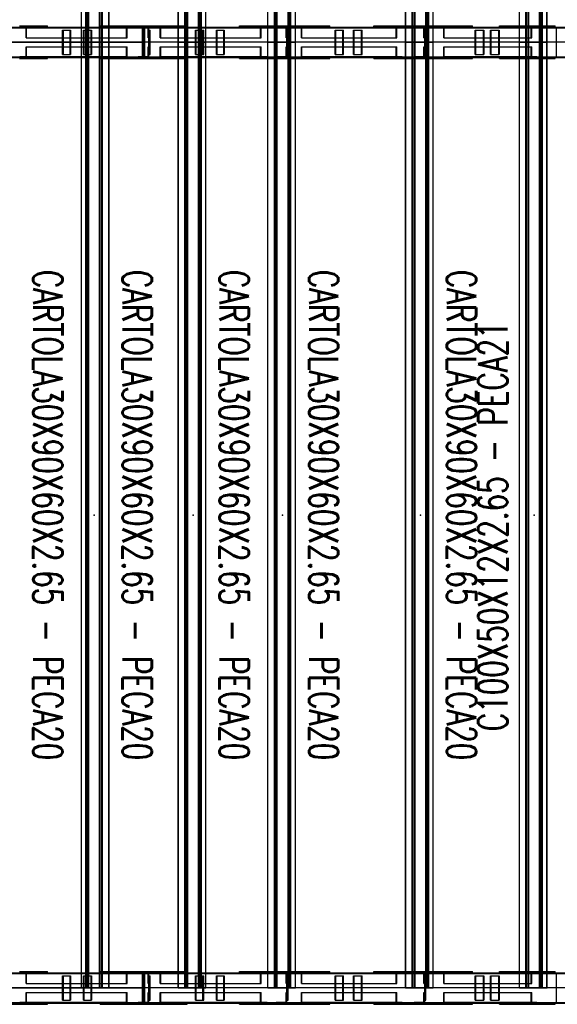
# Model space of a CAD drawing. Header units: feet. Extents: x -13577 to 173285, y -65833 to 34873.
# Tile 46 of 127: x 5504 to 7713, y 5974 to 10021. Entities that reach past the tile are written whole.
import ezdxf
from ezdxf.enums import TextEntityAlignment as Align

# ---------------------------------------------------------------- set-up
doc = ezdxf.new("R2010")
doc.units = ezdxf.units.FT
doc.header["$LTSCALE"] = 10
doc.header["$MEASUREMENT"] = 0
doc.linetypes.add('HIDDEN', pattern=[0.375, 0.25, -0.125])
doc.layers.get('0').update_dxf_attribs({"linetype": 'CONTINUOUS'})
for name, color, linetype in [('FORIR', 4, 'CONTINUOUS'), ('G', 3, 'CONTINUOUS'), ('TR', 6, 'HIDDEN'), ('TXT1', 7, 'CONTINUOUS')]:
    doc.layers.add(name, color=color, linetype=linetype)
doc.styles.add('1', font='romans.shx', dxfattribs={"width": 0.7, "height": 50})

# ---------------------------------------------------------------- blocks, each defined once
blk = doc.blocks.new('3D_INFOM')
blk.add_point((0, 0))
at = {"layer": 'FORIR', "flags": 1}
for tag, p in [('MARK', (7.55, -4.31)), ('NUM_DIS', (7.55, -11.68)), ('NOT_PEZ', (45.73, -11.68)), ('QTA_PEZ', (7.55, -18.55)), ('TIP_PEZ', (45.73, -18.55)), ('TRA_PEZ', (7.55, -26.33)), ('COS_PEZ', (45.73, -26.33)), ('DES_PEZ', (7.55, -33.75))]:
    blk.add_attdef(tag, p, '', height=5, dxfattribs=at)

msp = doc.modelspace()

# ---------------------------------------------------------------- linework, layer by layer
for p, q in [((6013.1, 9928.7), (4313, 9928.7)), ((4313, 9928.7), (6013.1, 9928.7)), ((4313.2, 9928.7), (6013.2, 9928.7)), ((6013.1, 9928.7), (5446.4, 9928.7)), ((6013.1, 9928.7), (6013.1, 9928.7)), ((6579.8, 9928.7), (6013.1, 9928.7)), ((7713.2, 9928.7), (6013.1, 9928.7)), ((7713.2, 9928.7), (6013.1, 9928.7)), ((7713.2, 9928.7), (6013.2, 9928.7)), ((6579.8, 9928.7), (6579.8, 9928.7)), ((7146.5, 9928.7), (6579.8, 9928.7)), ((7146.5, 9928.7), (7146.5, 9928.7)), ((7713.2, 9928.7), (7146.5, 9928.7)), ((7963.2, 9928.7), (7713.2, 9928.7)), ((8213.2, 9928.7), (7713.2, 9928.7)), ((8213.2, 9928.7), (7713.2, 9928.7)), ((6013.1, 6041.2), (4313, 6041.2)), ((4313, 6041.2), (6013.1, 6041.2)), ((6013.1, 6041.2), (5446.4, 6041.2)), ((6013.1, 6041.2), (6013.1, 6041.2)), ((6579.8, 6041.2), (6013.1, 6041.2)), ((7713.2, 6041.2), (6013.1, 6041.2)), ((7713.2, 6041.2), (6013.1, 6041.2)), ((6579.8, 6041.2), (6579.8, 6041.2)), ((7146.5, 6041.2), (6579.8, 6041.2)), ((7146.5, 6041.2), (7146.5, 6041.2)), ((7713.2, 6041.2), (7146.5, 6041.2)), ((7963.2, 6041.2), (7713.2, 6041.2)), ((8213.2, 6041.2), (7713.2, 6041.2)), ((8213.2, 6041.2), (7713.2, 6041.2))]:
    msp.add_line(p, q)
at = {"layer": 'G'}
for p, q in [((5757.3, 6041.2), (5757.3, 13816.2)), ((5775.5, 6041.2), (5775.5, 13816.2)), ((5835.2, 6041.2), (5835.2, 13816.2)), ((5843.9, 6041.2), (5843.9, 13816.2)), ((5870.7, 6041.2), (5870.7, 13816.2)), ((6155.7, 6041.2), (6155.7, 13816.2)), ((6156, 6041.2), (6156, 13816.2)), ((6182.8, 6041.2), (6182.8, 13816.2)), ((6191.4, 6041.2), (6191.4, 13816.2)), ((6251.1, 6041.2), (6251.1, 13816.2)), ((6269.3, 6041.2), (6269.3, 13816.2)), ((6523.3, 6041.2), (6523.3, 13816.2)), ((6523.6, 6041.2), (6523.6, 13816.2)), ((6550.5, 6041.2), (6550.5, 13816.2)), ((6559.1, 6041.2), (6559.1, 13816.2)), ((6618.8, 6041.2), (6618.8, 13816.2)), ((6637, 6041.2), (6637, 13816.2)), ((7090, 6041.2), (7090, 13816.2)), ((7090.3, 6041.2), (7090.3, 13816.2)), ((7117.2, 6041.2), (7117.2, 13816.2)), ((7125.8, 6041.2), (7125.8, 13816.2)), ((7185.5, 6041.2), (7185.5, 13816.2)), ((7203.7, 6041.2), (7203.7, 13816.2)), ((7557.2, 6041.2), (7557.2, 13816.2)), ((7557.5, 6041.2), (7557.5, 13816.2)), ((7584.4, 6041.2), (7584.4, 13816.2)), ((7593, 6041.2), (7593, 13816.2)), ((7652.7, 6041.2), (7652.7, 13816.2)), ((7670.9, 6041.2), (7670.9, 13816.2)), ((5871, 9991.2), (5871, 13753.7)), ((5416.5, 9991.2), (5757.3, 9991.2)), ((5503.3, 9996.2), (5618.6, 9996.2)), ((5603.7, 9991.2), (5603.7, 9996.2)), ((5618.6, 9991.2), (5618.6, 9996.2)), ((5784.2, 9991.2), (6155.7, 9991.2)), ((5871, 9996.2), (6155.7, 9996.2)), ((6008.2, 9866.2), (6008.2, 9991.2)), ((6008.5, 9988.2), (6017.8, 9988.2)), ((6008.5, 9869.2), (6008.5, 9988.2)), ((6008.5, 9988), (6017.8, 9988)), ((6013.1, 9988.2), (6013.1, 9996.2)), ((6013.1, 9869.4), (6013.1, 9988)), ((6017.8, 9869.2), (6017.8, 9988.2)), ((6018.1, 9866.2), (6018.1, 9991.2)), ((6269.3, 9991.2), (6523.3, 9991.2)), ((6406.8, 9996.2), (6523.3, 9996.2)), ((6406.8, 9991.2), (6406.8, 9996.2)), ((6421.8, 9991.2), (6421.8, 9996.2)), ((6637, 9996.2), (6777.8, 9996.2)), ((6637, 9991.2), (7090, 9991.2)), ((6777.8, 9991.2), (6777.8, 9996.2)), ((6958.6, 9991.2), (6958.6, 9996.2)), ((6958.6, 9996.2), (7090, 9996.2)), ((6973.6, 9991.2), (6973.6, 9996.2)), ((7203.7, 9996.2), (7364.5, 9996.2)), ((7203.7, 9991.2), (7557.2, 9991.2)), ((7364.5, 9991.2), (7364.5, 9996.2)), ((7475.6, 9996.2), (7557.2, 9996.2)), ((7475.6, 9991.2), (7475.6, 9996.2)), ((7490.5, 9991.2), (7490.5, 9996.2)), ((7670.9, 9996.2), (7704.4, 9996.2)), ((7670.9, 9991.2), (8213.2, 9991.2)), ((7704.4, 9991.2), (7704.4, 9996.2)), ((5757.3, 9928.7), (5871, 9928.7)), ((6155.7, 9928.7), (6269.3, 9928.7)), ((6523.3, 9928.7), (6637, 9928.7)), ((7090, 9928.7), (7203.7, 9928.7)), ((7557.2, 9928.7), (7670.9, 9928.7)), ((5416.5, 9866.2), (5757.3, 9866.2)), ((5503.3, 9861.2), (5618.6, 9861.2)), ((5603.7, 9861.2), (5603.7, 9866.2)), ((5618.6, 9861.2), (5618.6, 9866.2)), ((5784.2, 9866.2), (6155.7, 9866.2)), ((5871, 6103.7), (5871, 9866.2)), ((5871, 9861.2), (6155.7, 9861.2)), ((6008.5, 9869.4), (6017.8, 9869.4)), ((6008.5, 9869.2), (6017.8, 9869.2)), ((6013.1, 9861.2), (6013.1, 9869.2)), ((6269.3, 9866.2), (6523.3, 9866.2)), ((6406.8, 9861.2), (6406.8, 9866.2)), ((6406.8, 9861.2), (6523.3, 9861.2)), ((6421.8, 9861.2), (6421.8, 9866.2)), ((6637, 9866.2), (7090, 9866.2)), ((6637, 9861.2), (6777.8, 9861.2)), ((6777.8, 9861.2), (6777.8, 9866.2)), ((6958.6, 9861.2), (6958.6, 9866.2)), ((6958.6, 9861.2), (7090, 9861.2)), ((6973.6, 9861.2), (6973.6, 9866.2)), ((7203.7, 9866.2), (7557.2, 9866.2)), ((7203.7, 9861.2), (7364.5, 9861.2)), ((7364.5, 9861.2), (7364.5, 9866.2)), ((7475.6, 9861.2), (7475.6, 9866.2)), ((7475.6, 9861.2), (7557.2, 9861.2)), ((7490.5, 9861.2), (7490.5, 9866.2)), ((7670.9, 9866.2), (8213.2, 9866.2)), ((7670.9, 9861.2), (7704.4, 9861.2)), ((7704.4, 9861.2), (7704.4, 9866.2)), ((5416.5, 6103.7), (5757.3, 6103.7)), ((5503.3, 6108.7), (5618.6, 6108.7)), ((5603.7, 6103.7), (5603.7, 6108.7)), ((5618.6, 6103.7), (5618.6, 6108.7)), ((5784.2, 6103.7), (6155.7, 6103.7)), ((5871, 6108.7), (6155.7, 6108.7)), ((6008.2, 5978.7), (6008.2, 6103.7)), ((6008.5, 6100.7), (6017.8, 6100.7)), ((6008.5, 5981.7), (6008.5, 6100.7)), ((6008.5, 6100.5), (6017.8, 6100.5)), ((6013.1, 6100.7), (6013.1, 6108.7)), ((6013.1, 5981.9), (6013.1, 6100.5)), ((6017.8, 5981.7), (6017.8, 6100.7)), ((6018.1, 5978.7), (6018.1, 6103.7)), ((6269.3, 6103.7), (6523.3, 6103.7)), ((6406.8, 6108.7), (6523.3, 6108.7)), ((6406.8, 6103.7), (6406.8, 6108.7)), ((6421.8, 6103.7), (6421.8, 6108.7)), ((6637, 6108.7), (6777.8, 6108.7)), ((6637, 6103.7), (7090, 6103.7)), ((6777.8, 6103.7), (6777.8, 6108.7)), ((6958.6, 6103.7), (6958.6, 6108.7)), ((6958.6, 6108.7), (7090, 6108.7)), ((6973.6, 6103.7), (6973.6, 6108.7)), ((7203.7, 6108.7), (7364.5, 6108.7)), ((7203.7, 6103.7), (7557.2, 6103.7)), ((7364.5, 6103.7), (7364.5, 6108.7)), ((7475.6, 6108.7), (7557.2, 6108.7)), ((7475.6, 6103.7), (7475.6, 6108.7)), ((7490.5, 6103.7), (7490.5, 6108.7)), ((7670.9, 6108.7), (7704.4, 6108.7)), ((7670.9, 6103.7), (8213.2, 6103.7)), ((7704.4, 6103.7), (7704.4, 6108.7)), ((5757.3, 6041.2), (5871, 6041.2)), ((6155.7, 6041.2), (6269.3, 6041.2)), ((6523.3, 6041.2), (6637, 6041.2)), ((7090, 6041.2), (7203.7, 6041.2)), ((7557.2, 6041.2), (7670.9, 6041.2)), ((3813.2, 5978.7), (8213.2, 5978.7)), ((5252.2, 5973.7), (5618.6, 5973.7)), ((5603.7, 5973.7), (5603.7, 5978.7)), ((5618.6, 5973.7), (5618.6, 5978.7)), ((5834.7, 5973.7), (5834.7, 5978.7)), ((5834.7, 5973.7), (6191.6, 5973.7)), ((5860.9, 5973.7), (5860.9, 5978.7)), ((6008.5, 5981.9), (6017.8, 5981.9)), ((6008.5, 5981.7), (6017.8, 5981.7)), ((6013.1, 5973.7), (6013.1, 5981.7)), ((6165.4, 5973.7), (6165.4, 5978.7)), ((6191.6, 5973.7), (6191.6, 5978.7)), ((6406.8, 5973.7), (6406.8, 5978.7)), ((6406.8, 5973.7), (6777.8, 5973.7)), ((6421.8, 5973.7), (6421.8, 5978.7)), ((6620.8, 5973.7), (6620.8, 5978.7)), ((6777.8, 5973.7), (6777.8, 5978.7)), ((6958.6, 5973.7), (6958.6, 5978.7)), ((6958.6, 5973.7), (7364.5, 5973.7)), ((6973.6, 5973.7), (6973.6, 5978.7)), ((7187.5, 5973.7), (7187.5, 5978.7)), ((7364.5, 5973.7), (7364.5, 5978.7)), ((7475.6, 5973.7), (7475.6, 5978.7)), ((7475.6, 5973.7), (7704.4, 5973.7)), ((7490.5, 5973.7), (7490.5, 5978.7)), ((7704.4, 5973.7), (7704.4, 5978.7))]:
    msp.add_line(p, q, dxfattribs=at)
at = {"layer": 'TR'}
for p, q in [((6606.8, 5991.2), (6606.8, 13866.2)), ((7173.5, 5991.2), (7173.5, 13866.2)), ((5757.6, 6041.2), (5757.6, 13816.2)), ((5778.8, 6041.2), (5778.8, 13816.2)), ((5784.2, 6041.2), (5784.2, 13816.2)), ((5787.5, 6041.2), (5787.5, 13816.2)), ((5832.5, 6041.2), (5832.5, 13816.2)), ((5841.1, 6041.2), (5841.1, 13816.2)), ((6185.5, 6041.2), (6185.5, 13816.2)), ((6194.2, 6041.2), (6194.2, 13816.2)), ((6239.2, 6041.2), (6239.2, 13816.2)), ((6242.5, 6041.2), (6242.5, 13816.2)), ((6247.8, 6041.2), (6247.8, 13816.2)), ((6269, 6041.2), (6269, 13816.2)), ((6553.2, 6041.2), (6553.2, 13816.2)), ((6561.8, 6041.2), (6561.8, 13816.2)), ((6610.2, 6041.2), (6610.2, 13816.2)), ((6615.5, 6041.2), (6615.5, 13816.2)), ((6636.7, 6041.2), (6636.7, 13816.2)), ((7119.9, 6041.2), (7119.9, 13816.2)), ((7128.5, 6041.2), (7128.5, 13816.2)), ((7176.9, 6041.2), (7176.9, 13816.2)), ((7182.2, 6041.2), (7182.2, 13816.2)), ((7203.4, 6041.2), (7203.4, 13816.2)), ((7587.1, 6041.2), (7587.1, 13816.2)), ((7595.7, 6041.2), (7595.7, 13816.2)), ((7640.7, 6041.2), (7640.7, 13816.2)), ((7644.1, 6041.2), (7644.1, 13816.2)), ((7649.4, 6041.2), (7649.4, 13816.2)), ((7670.6, 6041.2), (7670.6, 13816.2)), ((3863.2, 9988.2), (6008.5, 9988.2)), ((5504.4, 9988), (5504.4, 9991.2)), ((5504.4, 9988), (5942.9, 9988)), ((5530.3, 9947.2), (5530.3, 9988)), ((5532.3, 9947.2), (5532.3, 9991.2)), ((5680.2, 9878.7), (5680.2, 9978.7)), ((5680.2, 9978.7), (5714.3, 9978.7)), ((5683.3, 9878.7), (5683.3, 9978.7)), ((5711.1, 9878.7), (5711.1, 9978.7)), ((5714.3, 9878.7), (5714.3, 9978.7)), ((5757.3, 9991.2), (5784.2, 9991.2)), ((5766.1, 9928.7), (5766.1, 9978.7)), ((5766.1, 9978.7), (5800.2, 9978.7)), ((5769.3, 9928.7), (5769.3, 9978.7)), ((5797.1, 9878.7), (5797.1, 9978.7)), ((5800.2, 9928.7), (5800.2, 9978.7)), ((5834.7, 9996.2), (5871, 9996.2)), ((5834.7, 9991.2), (5834.7, 9996.2)), ((5860.9, 9991.2), (5860.9, 9996.2)), ((5863.9, 9991.2), (5863.9, 9996.2)), ((5871, 9866.2), (5871, 9991.2)), ((5917.1, 9988), (5917.1, 9991.2)), ((5942.9, 9947.2), (5942.9, 9988)), ((5944.9, 9947.2), (5944.9, 9991.2)), ((5986.1, 9991.2), (5986.1, 9996.2)), ((5991.1, 9988), (5991.1, 9991.2)), ((5991.1, 9988), (6008.5, 9988)), ((6013.1, 9988), (6013.1, 9988.2)), ((6017.8, 9988.2), (8163.2, 9988.2)), ((6017.8, 9988), (6031.9, 9988)), ((6031.9, 9947.2), (6031.9, 9988)), ((6035.1, 9866.2), (6035.1, 9991.2)), ((6035.1, 9978.7), (6040.1, 9978.7)), ((6040.1, 9991.2), (6040.1, 9996.2)), ((6040.1, 9878.7), (6040.1, 9978.7)), ((6081.3, 9947.2), (6081.3, 9991.2)), ((6083.3, 9947.2), (6083.3, 9988)), ((6083.3, 9988), (6521.8, 9988)), ((6109.2, 9988), (6109.2, 9991.2)), ((6155.7, 9996.2), (6191.6, 9996.2)), ((6155.7, 9991.2), (6269.3, 9991.2)), ((6162.4, 9991.2), (6162.4, 9996.2)), ((6165.4, 9991.2), (6165.4, 9996.2)), ((6191.6, 9991.2), (6191.6, 9996.2)), ((6226, 9928.7), (6226, 9978.7)), ((6226, 9978.7), (6260.2, 9978.7)), ((6229.2, 9878.7), (6229.2, 9978.7)), ((6257, 9928.7), (6257, 9978.7)), ((6260.2, 9928.7), (6260.2, 9978.7)), ((6312, 9878.7), (6312, 9978.7)), ((6312, 9978.7), (6346.1, 9978.7)), ((6315.1, 9878.7), (6315.1, 9978.7)), ((6342.9, 9878.7), (6342.9, 9978.7)), ((6346.1, 9878.7), (6346.1, 9978.7)), ((6494, 9947.2), (6494, 9991.2)), ((6496, 9947.2), (6496, 9988)), ((6521.8, 9988), (6521.8, 9991.2)), ((6523.3, 9996.2), (6637, 9996.2)), ((6523.3, 9991.2), (6637, 9991.2)), ((6552.8, 9991.2), (6552.8, 9996.2)), ((6557.8, 9988), (6557.8, 9991.2)), ((6557.8, 9988), (6598.6, 9988)), ((6598.6, 9947.2), (6598.6, 9988)), ((6601.8, 9866.2), (6601.8, 9991.2)), ((6601.8, 9978.7), (6606.8, 9978.7)), ((6605.8, 9991.2), (6605.8, 9996.2)), ((6620.8, 9991.2), (6620.8, 9996.2)), ((6662.2, 9947.2), (6662.2, 9991.2)), ((6664, 9988), (7077, 9988)), ((6664, 9947.2), (6664, 9988)), ((6687.8, 9988), (6687.8, 9991.2)), ((6799.8, 9878.7), (6799.8, 9978.7)), ((6799.8, 9978.7), (6835.2, 9978.7)), ((6802.7, 9878.7), (6802.7, 9978.7)), ((6832.3, 9878.7), (6832.3, 9978.7)), ((6835.2, 9878.7), (6835.2, 9978.7)), ((6875.4, 9878.7), (6875.4, 9978.7)), ((6875.4, 9978.7), (6910.8, 9978.7)), ((6878.3, 9878.7), (6878.3, 9978.7)), ((6907.9, 9878.7), (6907.9, 9978.7)), ((6910.8, 9878.7), (6910.8, 9978.7)), ((7051.3, 9947.2), (7051.3, 9991.2)), ((7053.2, 9947.2), (7053.2, 9988)), ((7077, 9988), (7077, 9991.2)), ((7090, 9996.2), (7203.7, 9996.2)), ((7090, 9991.2), (7203.7, 9991.2)), ((7119.5, 9991.2), (7119.5, 9996.2)), ((7124.5, 9988), (7124.5, 9991.2)), ((7124.5, 9988), (7165.3, 9988)), ((7165.3, 9947.2), (7165.3, 9988)), ((7168.5, 9866.2), (7168.5, 9991.2)), ((7168.5, 9978.7), (7173.5, 9978.7)), ((7172.6, 9991.2), (7172.6, 9996.2)), ((7187.5, 9991.2), (7187.5, 9996.2)), ((7247.2, 9947.2), (7247.2, 9991.2)), ((7248.9, 9988), (7629.3, 9988)), ((7248.9, 9947.2), (7248.9, 9988)), ((7270.3, 9988), (7270.3, 9991.2)), ((7375.6, 9878.7), (7375.6, 9978.7)), ((7375.6, 9978.7), (7412.2, 9978.7)), ((7378.2, 9878.7), (7378.2, 9978.7)), ((7409.6, 9878.7), (7409.6, 9978.7)), ((7412.2, 9878.7), (7412.2, 9978.7)), ((7438.5, 9878.7), (7438.5, 9978.7)), ((7438.5, 9978.7), (7475.2, 9978.7)), ((7441.2, 9878.7), (7441.2, 9978.7)), ((7472.6, 9878.7), (7472.6, 9978.7)), ((7475.2, 9878.7), (7475.2, 9978.7)), ((7557.2, 9996.2), (7670.9, 9996.2)), ((7557.2, 9991.2), (7670.9, 9991.2)), ((7606.2, 9947.2), (7606.2, 9991.2)), ((7607.9, 9947.2), (7607.9, 9988)), ((7629.3, 9988), (7629.3, 9991.2)), ((7663.2, 9988.2), (7663.2, 9991.2)), ((7689.5, 9991.2), (7689.5, 9996.2)), ((7709.2, 9988.2), (7709.2, 9991.2)), ((7710.2, 9869.2), (7710.2, 9988.2)), ((5530.3, 9947.2), (5944.9, 9947.2)), ((5766.1, 9878.7), (5766.1, 9928.7)), ((5769.3, 9878.7), (5769.3, 9928.7)), ((5800.2, 9878.7), (5800.2, 9928.7)), ((6031.9, 9947.2), (6035.1, 9947.2)), ((6081.3, 9947.2), (6496, 9947.2)), ((6226, 9878.7), (6226, 9928.7)), ((6257, 9878.7), (6257, 9928.7)), ((6260.2, 9878.7), (6260.2, 9928.7)), ((6598.6, 9947.2), (6601.8, 9947.2)), ((6662.2, 9947.2), (7053.2, 9947.2)), ((7165.3, 9947.2), (7168.5, 9947.2)), ((7247.2, 9947.2), (7607.9, 9947.2)), ((5530.3, 9869.4), (5530.3, 9910.2)), ((5530.3, 9910.2), (5944.9, 9910.2)), ((5532.3, 9866.2), (5532.3, 9910.2)), ((5680.2, 9878.7), (5714.3, 9878.7)), ((5766.1, 9878.7), (5800.2, 9878.7)), ((5942.9, 9869.4), (5942.9, 9910.2)), ((5944.9, 9866.2), (5944.9, 9910.2)), ((6031.9, 9869.4), (6031.9, 9910.2)), ((6031.9, 9910.2), (6035.1, 9910.2)), ((6035.1, 9878.7), (6040.1, 9878.7)), ((6081.3, 9910.2), (6496, 9910.2)), ((6081.3, 9866.2), (6081.3, 9910.2)), ((6083.3, 9869.4), (6083.3, 9910.2)), ((6226, 9878.7), (6260.2, 9878.7)), ((6312, 9878.7), (6346.1, 9878.7)), ((6494, 9866.2), (6494, 9910.2)), ((6496, 9869.4), (6496, 9910.2)), ((6598.6, 9869.4), (6598.6, 9910.2)), ((6598.6, 9910.2), (6601.8, 9910.2)), ((6601.8, 9878.7), (6606.8, 9878.7)), ((6662.2, 9866.2), (6662.2, 9910.2)), ((6662.2, 9910.2), (7053.2, 9910.2)), ((6664, 9869.4), (6664, 9910.2)), ((6799.8, 9878.7), (6835.2, 9878.7)), ((6875.4, 9878.7), (6910.8, 9878.7)), ((7051.3, 9866.2), (7051.3, 9910.2)), ((7053.2, 9869.4), (7053.2, 9910.2)), ((7165.3, 9869.4), (7165.3, 9910.2)), ((7165.3, 9910.2), (7168.5, 9910.2)), ((7168.5, 9878.7), (7173.5, 9878.7)), ((7247.2, 9866.2), (7247.2, 9910.2)), ((7247.2, 9910.2), (7607.9, 9910.2)), ((7248.9, 9869.4), (7248.9, 9910.2)), ((7375.6, 9878.7), (7412.2, 9878.7)), ((7438.5, 9878.7), (7475.2, 9878.7)), ((7606.2, 9866.2), (7606.2, 9910.2)), ((7607.9, 9869.4), (7607.9, 9910.2)), ((3863.2, 9869.2), (6008.5, 9869.2)), ((5504.4, 9869.4), (5942.9, 9869.4)), ((5504.4, 9866.2), (5504.4, 9869.4)), ((5757.3, 9866.2), (5784.2, 9866.2)), ((5834.7, 9861.2), (5834.7, 9866.2)), ((5834.7, 9861.2), (5871, 9861.2)), ((5860.9, 9861.2), (5860.9, 9866.2)), ((5863.9, 9861.2), (5863.9, 9866.2)), ((5917.1, 9866.2), (5917.1, 9869.4)), ((5986.1, 9861.2), (5986.1, 9866.2)), ((5991.1, 9866.2), (5991.1, 9869.4)), ((5991.1, 9869.4), (6008.5, 9869.4)), ((6013.1, 9869.2), (6013.1, 9869.4)), ((6017.8, 9869.4), (6031.9, 9869.4)), ((6017.8, 9869.2), (8163.2, 9869.2)), ((6040.1, 9861.2), (6040.1, 9866.2)), ((6083.3, 9869.4), (6521.8, 9869.4)), ((6109.2, 9866.2), (6109.2, 9869.4)), ((6155.7, 9866.2), (6269.3, 9866.2)), ((6155.7, 9861.2), (6191.6, 9861.2)), ((6162.4, 9861.2), (6162.4, 9866.2)), ((6165.4, 9861.2), (6165.4, 9866.2)), ((6191.6, 9861.2), (6191.6, 9866.2)), ((6521.8, 9866.2), (6521.8, 9869.4)), ((6523.3, 9866.2), (6637, 9866.2)), ((6523.3, 9861.2), (6637, 9861.2)), ((6552.8, 9861.2), (6552.8, 9866.2)), ((6557.8, 9866.2), (6557.8, 9869.4)), ((6557.8, 9869.4), (6598.6, 9869.4)), ((6605.8, 9861.2), (6605.8, 9866.2)), ((6620.8, 9861.2), (6620.8, 9866.2)), ((6664, 9869.4), (7077, 9869.4)), ((6687.8, 9866.2), (6687.8, 9869.4)), ((7077, 9866.2), (7077, 9869.4)), ((7090, 9866.2), (7203.7, 9866.2)), ((7090, 9861.2), (7203.7, 9861.2)), ((7119.5, 9861.2), (7119.5, 9866.2)), ((7124.5, 9866.2), (7124.5, 9869.4)), ((7124.5, 9869.4), (7165.3, 9869.4)), ((7172.6, 9861.2), (7172.6, 9866.2)), ((7187.5, 9861.2), (7187.5, 9866.2)), ((7248.9, 9869.4), (7629.3, 9869.4)), ((7270.3, 9866.2), (7270.3, 9869.4)), ((7557.2, 9866.2), (7670.9, 9866.2)), ((7557.2, 9861.2), (7670.9, 9861.2)), ((7629.3, 9866.2), (7629.3, 9869.4)), ((7663.2, 9866.2), (7663.2, 9869.2)), ((7689.5, 9861.2), (7689.5, 9866.2)), ((7709.2, 9866.2), (7709.2, 9869.2)), ((3863.2, 6100.7), (6008.5, 6100.7)), ((5504.4, 6100.5), (5504.4, 6103.7)), ((5504.4, 6100.5), (5942.9, 6100.5)), ((5530.3, 6059.7), (5530.3, 6100.5)), ((5532.3, 6059.7), (5532.3, 6103.7)), ((5680.2, 6091.2), (5714.3, 6091.2)), ((5680.2, 5991.2), (5680.2, 6091.2)), ((5683.3, 5991.2), (5683.3, 6091.2)), ((5711.1, 5991.2), (5711.1, 6091.2)), ((5714.3, 5991.2), (5714.3, 6091.2)), ((5757.3, 6103.7), (5784.2, 6103.7)), ((5766.1, 5991.2), (5766.1, 6091.2)), ((5766.1, 6091.2), (5800.2, 6091.2)), ((5769.3, 5991.2), (5769.3, 6091.2)), ((5797.1, 5991.2), (5797.1, 6091.2)), ((5800.2, 5991.2), (5800.2, 6091.2)), ((5834.7, 6103.7), (5834.7, 6108.7)), ((5834.7, 6108.7), (5871, 6108.7)), ((5860.9, 6103.7), (5860.9, 6108.7)), ((5863.9, 6103.7), (5863.9, 6108.7)), ((5871, 6041.2), (5871, 6103.7)), ((5917.1, 6100.5), (5917.1, 6103.7)), ((5942.9, 6059.7), (5942.9, 6100.5)), ((5944.9, 6059.7), (5944.9, 6103.7)), ((5986.1, 6103.7), (5986.1, 6108.7)), ((5991.1, 6100.5), (5991.1, 6103.7)), ((5991.1, 6100.5), (6008.5, 6100.5)), ((6013.1, 6100.5), (6013.1, 6100.7)), ((6017.8, 6100.7), (8163.2, 6100.7)), ((6017.8, 6100.5), (6031.9, 6100.5)), ((6031.9, 6059.7), (6031.9, 6100.5)), ((6035.1, 5978.7), (6035.1, 6103.7)), ((6035.1, 6091.2), (6040.1, 6091.2)), ((6040.1, 6103.7), (6040.1, 6108.7)), ((6040.1, 5991.2), (6040.1, 6091.2)), ((6081.3, 6059.7), (6081.3, 6103.7)), ((6083.3, 6059.7), (6083.3, 6100.5)), ((6083.3, 6100.5), (6521.8, 6100.5)), ((6109.2, 6100.5), (6109.2, 6103.7)), ((6155.7, 6108.7), (6191.6, 6108.7)), ((6155.7, 6103.7), (6269.3, 6103.7)), ((6162.4, 6103.7), (6162.4, 6108.7)), ((6165.4, 6103.7), (6165.4, 6108.7)), ((6191.6, 6103.7), (6191.6, 6108.7)), ((6226, 5991.2), (6226, 6091.2)), ((6226, 6091.2), (6260.2, 6091.2)), ((6229.2, 5991.2), (6229.2, 6091.2)), ((6257, 5991.2), (6257, 6091.2)), ((6260.2, 5991.2), (6260.2, 6091.2)), ((6312, 6091.2), (6346.1, 6091.2)), ((6312, 5991.2), (6312, 6091.2)), ((6315.1, 5991.2), (6315.1, 6091.2)), ((6342.9, 5991.2), (6342.9, 6091.2)), ((6346.1, 5991.2), (6346.1, 6091.2)), ((6494, 6059.7), (6494, 6103.7)), ((6496, 6059.7), (6496, 6100.5)), ((6521.8, 6100.5), (6521.8, 6103.7)), ((6523.3, 6108.7), (6637, 6108.7)), ((6523.3, 6103.7), (6637, 6103.7)), ((6552.8, 6103.7), (6552.8, 6108.7)), ((6557.8, 6100.5), (6557.8, 6103.7)), ((6557.8, 6100.5), (6598.6, 6100.5)), ((6598.6, 6059.7), (6598.6, 6100.5)), ((6601.8, 5978.7), (6601.8, 6103.7)), ((6601.8, 6091.2), (6606.8, 6091.2)), ((6605.8, 6103.7), (6605.8, 6108.7)), ((6620.8, 6103.7), (6620.8, 6108.7)), ((6662.2, 6059.7), (6662.2, 6103.7)), ((6664, 6100.5), (7077, 6100.5)), ((6664, 6059.7), (6664, 6100.5)), ((6687.8, 6100.5), (6687.8, 6103.7)), ((6799.8, 5991.2), (6799.8, 6091.2)), ((6799.8, 6091.2), (6835.2, 6091.2)), ((6802.7, 5991.2), (6802.7, 6091.2)), ((6832.3, 5991.2), (6832.3, 6091.2)), ((6835.2, 5991.2), (6835.2, 6091.2)), ((6875.4, 5991.2), (6875.4, 6091.2)), ((6875.4, 6091.2), (6910.8, 6091.2)), ((6878.3, 5991.2), (6878.3, 6091.2)), ((6907.9, 5991.2), (6907.9, 6091.2)), ((6910.8, 5991.2), (6910.8, 6091.2)), ((7051.3, 6059.7), (7051.3, 6103.7)), ((7053.2, 6059.7), (7053.2, 6100.5)), ((7077, 6100.5), (7077, 6103.7)), ((7090, 6108.7), (7203.7, 6108.7)), ((7090, 6103.7), (7203.7, 6103.7)), ((7119.5, 6103.7), (7119.5, 6108.7)), ((7124.5, 6100.5), (7124.5, 6103.7)), ((7124.5, 6100.5), (7165.3, 6100.5)), ((7165.3, 6059.7), (7165.3, 6100.5)), ((7168.5, 5978.7), (7168.5, 6103.7)), ((7168.5, 6091.2), (7173.5, 6091.2)), ((7172.6, 6103.7), (7172.6, 6108.7)), ((7187.5, 6103.7), (7187.5, 6108.7)), ((7247.2, 6059.7), (7247.2, 6103.7)), ((7248.9, 6100.5), (7629.3, 6100.5)), ((7248.9, 6059.7), (7248.9, 6100.5)), ((7270.3, 6100.5), (7270.3, 6103.7)), ((7375.6, 5991.2), (7375.6, 6091.2)), ((7375.6, 6091.2), (7412.2, 6091.2)), ((7378.2, 5991.2), (7378.2, 6091.2)), ((7409.6, 5991.2), (7409.6, 6091.2)), ((7412.2, 5991.2), (7412.2, 6091.2)), ((7438.5, 5991.2), (7438.5, 6091.2)), ((7438.5, 6091.2), (7475.2, 6091.2)), ((7441.2, 5991.2), (7441.2, 6091.2)), ((7472.6, 5991.2), (7472.6, 6091.2)), ((7475.2, 5991.2), (7475.2, 6091.2)), ((7557.2, 6108.7), (7670.9, 6108.7)), ((7557.2, 6103.7), (7670.9, 6103.7)), ((7606.2, 6059.7), (7606.2, 6103.7)), ((7607.9, 6059.7), (7607.9, 6100.5)), ((7629.3, 6100.5), (7629.3, 6103.7)), ((7663.2, 6100.7), (7663.2, 6103.7)), ((7689.5, 6103.7), (7689.5, 6108.7)), ((7709.2, 6100.7), (7709.2, 6103.7)), ((7710.2, 5981.7), (7710.2, 6100.7)), ((5530.3, 6059.7), (5944.9, 6059.7)), ((6031.9, 6059.7), (6035.1, 6059.7)), ((6081.3, 6059.7), (6496, 6059.7)), ((6598.6, 6059.7), (6601.8, 6059.7)), ((6662.2, 6059.7), (7053.2, 6059.7)), ((7165.3, 6059.7), (7168.5, 6059.7)), ((7247.2, 6059.7), (7607.9, 6059.7)), ((5530.3, 5981.9), (5530.3, 6022.7)), ((5530.3, 6022.7), (5944.9, 6022.7)), ((5532.3, 5978.7), (5532.3, 6022.7)), ((5680.2, 5991.2), (5714.3, 5991.2)), ((5766.1, 5991.2), (5800.2, 5991.2)), ((5942.9, 5981.9), (5942.9, 6022.7)), ((5944.9, 5978.7), (5944.9, 6022.7)), ((6031.9, 5981.9), (6031.9, 6022.7)), ((6031.9, 6022.7), (6035.1, 6022.7)), ((6035.1, 5991.2), (6040.1, 5991.2)), ((6081.3, 6022.7), (6496, 6022.7)), ((6081.3, 5978.7), (6081.3, 6022.7)), ((6083.3, 5981.9), (6083.3, 6022.7)), ((6226, 5991.2), (6260.2, 5991.2)), ((6312, 5991.2), (6346.1, 5991.2)), ((6494, 5978.7), (6494, 6022.7)), ((6496, 5981.9), (6496, 6022.7)), ((6598.6, 5981.9), (6598.6, 6022.7)), ((6598.6, 6022.7), (6601.8, 6022.7)), ((6601.8, 5991.2), (6606.8, 5991.2)), ((6662.2, 5978.7), (6662.2, 6022.7)), ((6662.2, 6022.7), (7053.2, 6022.7)), ((6664, 5981.9), (6664, 6022.7)), ((6799.8, 5991.2), (6835.2, 5991.2)), ((6875.4, 5991.2), (6910.8, 5991.2)), ((7051.3, 5978.7), (7051.3, 6022.7)), ((7053.2, 5981.9), (7053.2, 6022.7)), ((7165.3, 6022.7), (7168.5, 6022.7)), ((7165.3, 5981.9), (7165.3, 6022.7)), ((7168.5, 5991.2), (7173.5, 5991.2)), ((7247.2, 6022.7), (7607.9, 6022.7)), ((7247.2, 5978.7), (7247.2, 6022.7)), ((7248.9, 5981.9), (7248.9, 6022.7)), ((7375.6, 5991.2), (7412.2, 5991.2)), ((7438.5, 5991.2), (7475.2, 5991.2)), ((7606.2, 5978.7), (7606.2, 6022.7)), ((7607.9, 5981.9), (7607.9, 6022.7)), ((3863.2, 5981.7), (6008.5, 5981.7)), ((5504.4, 5981.9), (5942.9, 5981.9)), ((5504.4, 5978.7), (5504.4, 5981.9)), ((5863.9, 5973.7), (5863.9, 5978.7)), ((5917.1, 5978.7), (5917.1, 5981.9)), ((5986.1, 5973.7), (5986.1, 5978.7)), ((5991.1, 5978.7), (5991.1, 5981.9)), ((5991.1, 5981.9), (6008.5, 5981.9)), ((6013.1, 5981.7), (6013.1, 5981.9)), ((6017.8, 5981.9), (6031.9, 5981.9)), ((6017.8, 5981.7), (8163.2, 5981.7)), ((6040.1, 5973.7), (6040.1, 5978.7)), ((6083.3, 5981.9), (6521.8, 5981.9)), ((6109.2, 5978.7), (6109.2, 5981.9)), ((6162.4, 5973.7), (6162.4, 5978.7)), ((6521.8, 5978.7), (6521.8, 5981.9)), ((6552.8, 5973.7), (6552.8, 5978.7)), ((6557.8, 5978.7), (6557.8, 5981.9)), ((6557.8, 5981.9), (6598.6, 5981.9)), ((6605.8, 5973.7), (6605.8, 5978.7)), ((6664, 5981.9), (7077, 5981.9)), ((6687.8, 5978.7), (6687.8, 5981.9)), ((7077, 5978.7), (7077, 5981.9)), ((7119.5, 5973.7), (7119.5, 5978.7)), ((7124.5, 5978.7), (7124.5, 5981.9)), ((7124.5, 5981.9), (7165.3, 5981.9)), ((7172.6, 5973.7), (7172.6, 5978.7)), ((7248.9, 5981.9), (7629.3, 5981.9)), ((7270.3, 5978.7), (7270.3, 5981.9)), ((7629.3, 5978.7), (7629.3, 5981.9)), ((7663.2, 5978.7), (7663.2, 5981.7)), ((7689.5, 5973.7), (7689.5, 5978.7)), ((7709.2, 5978.7), (7709.2, 5981.7))]:
    msp.add_line(p, q, dxfattribs=at)

# ---------------------------------------------------------------- block references
at = {"xscale": 10, "yscale": 10, "zscale": 10}
for p in [(5809.8, 7984.9), (6216.8, 7984.9), (6584.5, 7984.9), (7151.2, 7984.9), (7618.4, 7984.9)]:
    msp.add_blockref('3D_INFOM', p, dxfattribs=at)

# ---------------------------------------------------------------- texts
at = {"layer": 'TXT1', "color": 7, "style": '1', "width": 0.7}
for s, rotation, p in [('CARTOLA30X90X60X2.65 - PECA20', 270, (5523.3, 7984.9)), ('CARTOLA30X90X60X2.65 - PECA20', 270, (5891, 7984.9)), ('CARTOLA30X90X60X2.65 - PECA20', 270, (6289.3, 7984.9)), ('CARTOLA30X90X60X2.65 - PECA20', 270, (6657, 7984.9)), ('CARTOLA30X90X60X2.65 - PECA20', 270, (7223.7, 7984.9)), ('C100X50X12X2.65 - PECA21', 90, (7543.9, 7938.9))]:
    msp.add_text(s, height=120, rotation=rotation, dxfattribs=at).set_placement(p, align=Align.BOTTOM_CENTER)

doc.saveas('drawing.dxf')
